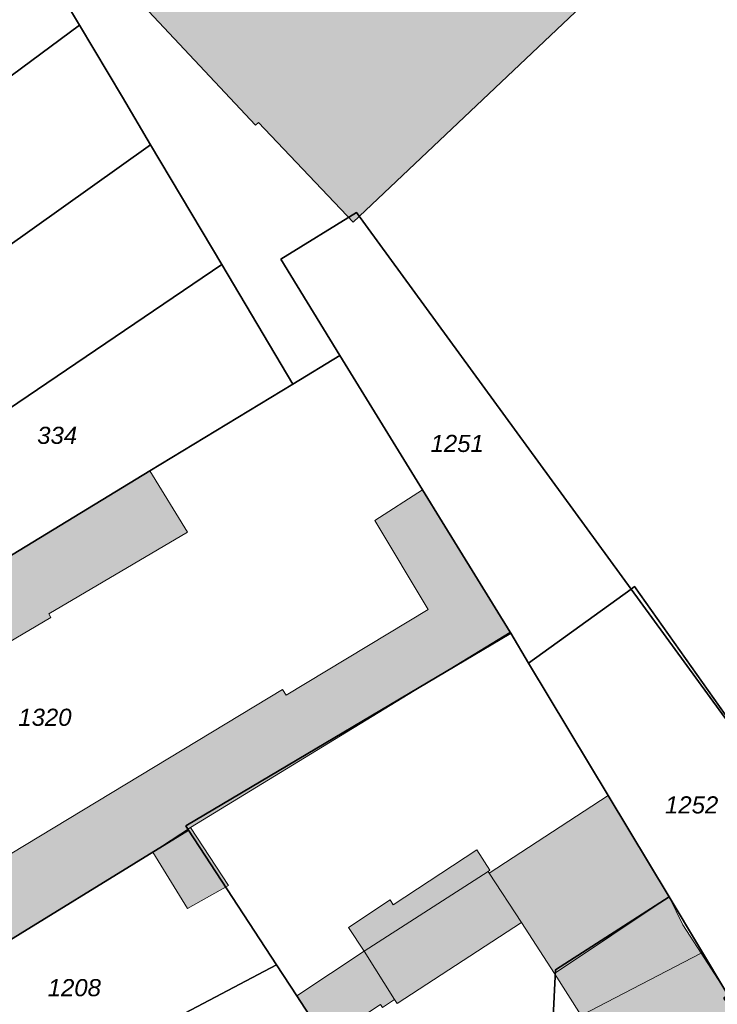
# Model space of a CAD drawing. Header units: metres. Extents: x 32338650 to 32340431, y 5701793 to 5703325.
# Tile 223 of 256: x 32339340 to 32339391, y 5702795 to 5702867. Entities that reach past the tile are written whole.
import ezdxf

# ---------------------------------------------------------------- set-up
doc = ezdxf.new("R2010")
doc.units = ezdxf.units.M
doc.header["$LTSCALE"] = 0.1
for name, color, linetype, lineweight, true_color in [('LPB-BE-Flurstück_Grenze', 7, 'Continuous', 70, 0x004c99), ('LPB-BE-Flurstück_Nummer', 7, 'Continuous', 70, 0x004c99), ('LPB-BE-Gebäude', 7, 'Continuous', 70, 0x004c99)]:
    doc.layers.add(name, color=color, linetype=linetype, lineweight=lineweight, true_color=true_color)
doc.styles.add('Arial (italic)', font='ariali.ttf')

msp = doc.modelspace()

# ---------------------------------------------------------------- hatches: boundary and pattern name
at = {"layer": 'LPB-BE-Gebäude', "linetype": 'Continuous', "lineweight": 0, "true_color": 0xc7c8ca}
for points in [[(32339344.118, 5702873.369), (32339357.094, 5702859.514), (32339357.301, 5702859.702), (32339364.204, 5702852.425), (32339388.493, 5702875.439), (32339381.627, 5702882.736), (32339381.845, 5702882.943), (32339368.84, 5702896.78), (32339344.118, 5702873.369)], [(32339344.118, 5702873.369), (32339357.094, 5702859.514), (32339357.301, 5702859.702), (32339364.204, 5702852.425), (32339388.493, 5702875.439), (32339381.627, 5702882.736), (32339381.845, 5702882.943), (32339368.84, 5702896.78), (32339344.118, 5702873.369)], [(32339331.114, 5702823.179), (32339333.936, 5702818.768), (32339342.157, 5702823.605), (32339342.005, 5702823.864), (32339352.127, 5702829.821), (32339349.391, 5702834.289)], [(32339331.114, 5702823.179), (32339333.936, 5702818.768), (32339342.157, 5702823.605), (32339342.005, 5702823.864), (32339352.127, 5702829.821), (32339349.391, 5702834.289)], [(32339330.099, 5702806.384), (32339330.387, 5702805.813), (32339333.16, 5702800.301), (32339334.387, 5702800.881), (32339335.607, 5702798.649), (32339335.923, 5702798.066), (32339349.607, 5702806.474), (32339352.358, 5702808.292), (32339375.665, 5702822.518), (32339370.712, 5702830.575), (32339369.272, 5702832.918), (32339365.789, 5702830.67), (32339369.694, 5702824.186), (32339359.318, 5702817.925), (32339359.059, 5702818.353), (32339336.148, 5702804.521), (32339333.536, 5702802.944), (32339331.874, 5702806.238), (32339331.313, 5702805.853), (32339330.797, 5702806.87)], [(32339330.099, 5702806.384), (32339330.387, 5702805.813), (32339333.16, 5702800.301), (32339334.387, 5702800.881), (32339335.607, 5702798.649), (32339335.923, 5702798.066), (32339349.607, 5702806.474), (32339352.358, 5702808.292), (32339375.665, 5702822.518), (32339370.712, 5702830.575), (32339369.272, 5702832.918), (32339365.789, 5702830.67), (32339369.694, 5702824.186), (32339359.318, 5702817.925), (32339359.059, 5702818.353), (32339336.148, 5702804.521), (32339333.536, 5702802.944), (32339331.874, 5702806.238), (32339331.313, 5702805.853), (32339330.797, 5702806.87)], [(32339376.487, 5702801.345), (32339378.907, 5702797.635), (32339387.256, 5702803.218), (32339382.807, 5702810.615), (32339374.145, 5702804.951), (32339376.487, 5702801.345)], [(32339376.487, 5702801.345), (32339378.907, 5702797.635), (32339387.256, 5702803.218), (32339382.807, 5702810.615), (32339374.145, 5702804.951), (32339376.487, 5702801.345)], [(32339349.607, 5702806.474), (32339352.119, 5702802.384), (32339355.13, 5702804.045), (32339352.358, 5702808.292), (32339349.607, 5702806.474)], [(32339349.607, 5702806.474), (32339352.119, 5702802.384), (32339355.13, 5702804.045), (32339352.358, 5702808.292), (32339349.607, 5702806.474)], [(32339363.865, 5702800.994), (32339365.005, 5702799.253), (32339374.058, 5702805.085), (32339374.187, 5702805.175), (32339373.225, 5702806.661), (32339367.143, 5702802.652), (32339366.911, 5702803.002), (32339363.865, 5702800.994)], [(32339363.865, 5702800.994), (32339365.005, 5702799.253), (32339374.058, 5702805.085), (32339374.187, 5702805.175), (32339373.225, 5702806.661), (32339367.143, 5702802.652), (32339366.911, 5702803.002), (32339363.865, 5702800.994)], [(32339365.005, 5702799.253), (32339367.236, 5702795.744), (32339367.43, 5702795.44), (32339376.487, 5702801.345), (32339374.145, 5702804.951), (32339374.058, 5702805.085), (32339365.005, 5702799.253)], [(32339365.005, 5702799.253), (32339367.236, 5702795.744), (32339367.43, 5702795.44), (32339376.487, 5702801.345), (32339374.145, 5702804.951), (32339374.058, 5702805.085), (32339365.005, 5702799.253)], [(32339380.845, 5702794.578), (32339389.593, 5702799.109), (32339388.27, 5702801.196), (32339387.256, 5702803.218), (32339378.907, 5702797.635), (32339380.845, 5702794.578)], [(32339380.845, 5702794.578), (32339389.593, 5702799.109), (32339388.27, 5702801.196), (32339387.256, 5702803.218), (32339378.907, 5702797.635), (32339380.845, 5702794.578)], [(32339362.228, 5702792.727), (32339366.206, 5702795.376), (32339366.356, 5702795.15), (32339367.236, 5702795.744), (32339365.005, 5702799.253), (32339360.101, 5702796.004), (32339362.228, 5702792.727)], [(32339362.228, 5702792.727), (32339366.206, 5702795.376), (32339366.356, 5702795.15), (32339367.236, 5702795.744), (32339365.005, 5702799.253), (32339360.101, 5702796.004), (32339362.228, 5702792.727)], [(32339386.659, 5702775.189), (32339389.336, 5702777.077), (32339399.579, 5702784.363), (32339393.102, 5702793.29), (32339393.28, 5702793.42), (32339389.593, 5702799.109), (32339380.845, 5702794.578), (32339378.806, 5702793.101), (32339378.698, 5702791.457), (32339381.302, 5702787.94), (32339382.788, 5702785.93), (32339380.11, 5702784.176), (32339380.436, 5702783.722), (32339386.659, 5702775.189)], [(32339386.659, 5702775.189), (32339389.336, 5702777.077), (32339399.579, 5702784.363), (32339393.102, 5702793.29), (32339393.28, 5702793.42), (32339389.593, 5702799.109), (32339380.845, 5702794.578), (32339378.806, 5702793.101), (32339378.698, 5702791.457), (32339381.302, 5702787.94), (32339382.788, 5702785.93), (32339380.11, 5702784.176), (32339380.436, 5702783.722), (32339386.659, 5702775.189)]]:
    msp.add_hatch(color=9, dxfattribs=at).paths.add_polyline_path(points)

# ---------------------------------------------------------------- linework, layer by layer
at = {"layer": 'LPB-BE-Flurstück_Grenze', "color": 253, "linetype": 'Continuous', "lineweight": 25, "true_color": 0xadadad, "transparency": 33554687, "flags": 128}
for points in [[(32339392.662, 5702922.307), (32339378.344, 5702909.314), (32339374.683, 5702913.296), (32339370.585, 5702917.741), (32339364.14, 5702911.694), (32339351.701, 5702900.012), (32339333.784, 5702883.212), (32339336.07, 5702880.544), (32339339.793, 5702874.292), (32339341.718, 5702871.062), (32339344.252, 5702866.805), (32339347.377, 5702861.538), (32339349.437, 5702858.079), (32339354.624, 5702849.344), (32339359.823, 5702840.618), (32339363.25, 5702842.712), (32339358.931, 5702849.739), (32339364.467, 5702853.142), (32339384.49, 5702825.674), (32339384.737, 5702825.854), (32339395.901, 5702810.104)], [(32339392.662, 5702922.307), (32339378.344, 5702909.314), (32339374.683, 5702913.296), (32339370.585, 5702917.741), (32339364.14, 5702911.694), (32339351.701, 5702900.012), (32339333.784, 5702883.212), (32339336.07, 5702880.544), (32339339.793, 5702874.292), (32339341.718, 5702871.062), (32339344.252, 5702866.805), (32339347.377, 5702861.538), (32339349.437, 5702858.079), (32339354.624, 5702849.344), (32339359.823, 5702840.618), (32339363.25, 5702842.712), (32339358.931, 5702849.739), (32339364.467, 5702853.142), (32339384.49, 5702825.674), (32339384.737, 5702825.854), (32339395.901, 5702810.104)], [(32339287.838, 5702836.71), (32339290.6, 5702831.241), (32339298.545, 5702835.285), (32339305.636, 5702838.429), (32339306.357, 5702838.745), (32339310.374, 5702841.72), (32339344.252, 5702866.805), (32339341.718, 5702871.062), (32339305.945, 5702845.378), (32339298.825, 5702841.745), (32339295.754, 5702840.687), (32339287.838, 5702836.71)], [(32339287.838, 5702836.71), (32339290.6, 5702831.241), (32339298.545, 5702835.285), (32339305.636, 5702838.429), (32339306.357, 5702838.745), (32339310.374, 5702841.72), (32339344.252, 5702866.805), (32339341.718, 5702871.062), (32339305.945, 5702845.378), (32339298.825, 5702841.745), (32339295.754, 5702840.687), (32339287.838, 5702836.71)], [(32339290.6, 5702831.241), (32339294.573, 5702823.355), (32339315.123, 5702833.655), (32339319.61, 5702836.851), (32339349.437, 5702858.079), (32339347.377, 5702861.538), (32339344.252, 5702866.805), (32339310.374, 5702841.72), (32339306.357, 5702838.745), (32339305.636, 5702838.429), (32339298.545, 5702835.285), (32339290.6, 5702831.241)], [(32339290.6, 5702831.241), (32339294.573, 5702823.355), (32339315.123, 5702833.655), (32339319.61, 5702836.851), (32339349.437, 5702858.079), (32339347.377, 5702861.538), (32339344.252, 5702866.805), (32339310.374, 5702841.72), (32339306.357, 5702838.745), (32339305.636, 5702838.429), (32339298.545, 5702835.285), (32339290.6, 5702831.241)], [(32339294.573, 5702823.355), (32339295.646, 5702821.203), (32339298.659, 5702815.21), (32339306.647, 5702819.21), (32339313.154, 5702822.461), (32339314.256, 5702823.013), (32339317.027, 5702824.377), (32339319.77, 5702825.725), (32339319.937, 5702825.838), (32339354.624, 5702849.344), (32339349.437, 5702858.079), (32339319.61, 5702836.851), (32339315.123, 5702833.655), (32339294.573, 5702823.355)], [(32339294.573, 5702823.355), (32339295.646, 5702821.203), (32339298.659, 5702815.21), (32339306.647, 5702819.21), (32339313.154, 5702822.461), (32339314.256, 5702823.013), (32339317.027, 5702824.377), (32339319.77, 5702825.725), (32339319.937, 5702825.838), (32339354.624, 5702849.344), (32339349.437, 5702858.079), (32339319.61, 5702836.851), (32339315.123, 5702833.655), (32339294.573, 5702823.355)], [(32339377.013, 5702820.277), (32339384.49, 5702825.674), (32339364.467, 5702853.142), (32339358.931, 5702849.739), (32339363.25, 5702842.712), (32339369.272, 5702832.918), (32339370.712, 5702830.575), (32339375.665, 5702822.518), (32339375.708, 5702822.447), (32339377.013, 5702820.277)], [(32339377.013, 5702820.277), (32339384.49, 5702825.674), (32339364.467, 5702853.142), (32339358.931, 5702849.739), (32339363.25, 5702842.712), (32339369.272, 5702832.918), (32339370.712, 5702830.575), (32339375.665, 5702822.518), (32339375.708, 5702822.447), (32339377.013, 5702820.277)], [(32339298.659, 5702815.21), (32339301.681, 5702809.207), (32339303.183, 5702806.22), (32339334.273, 5702825.118), (32339349.391, 5702834.289), (32339359.823, 5702840.618), (32339354.624, 5702849.344), (32339319.937, 5702825.838), (32339319.77, 5702825.725), (32339317.027, 5702824.377), (32339314.256, 5702823.013), (32339313.154, 5702822.461), (32339306.647, 5702819.21), (32339298.659, 5702815.21)], [(32339298.659, 5702815.21), (32339301.681, 5702809.207), (32339303.183, 5702806.22), (32339334.273, 5702825.118), (32339349.391, 5702834.289), (32339359.823, 5702840.618), (32339354.624, 5702849.344), (32339319.937, 5702825.838), (32339319.77, 5702825.725), (32339317.027, 5702824.377), (32339314.256, 5702823.013), (32339313.154, 5702822.461), (32339306.647, 5702819.21), (32339298.659, 5702815.21)], [(32339352.206, 5702808.095), (32339352.004, 5702808.401), (32339375.708, 5702822.447), (32339375.665, 5702822.518), (32339370.712, 5702830.575), (32339369.272, 5702832.918), (32339363.25, 5702842.712), (32339359.823, 5702840.618), (32339349.391, 5702834.289), (32339334.273, 5702825.118), (32339303.183, 5702806.22), (32339307.256, 5702798.138), (32339308.495, 5702795.686), (32339308.589, 5702795.487), (32339328.057, 5702805.348), (32339328.399, 5702804.67), (32339331.129, 5702799.272), (32339334.387, 5702800.881), (32339335.607, 5702798.649), (32339335.923, 5702798.066), (32339352.206, 5702808.095)], [(32339352.206, 5702808.095), (32339352.004, 5702808.401), (32339375.708, 5702822.447), (32339375.665, 5702822.518), (32339370.712, 5702830.575), (32339369.272, 5702832.918), (32339363.25, 5702842.712), (32339359.823, 5702840.618), (32339349.391, 5702834.289), (32339334.273, 5702825.118), (32339303.183, 5702806.22), (32339307.256, 5702798.138), (32339308.495, 5702795.686), (32339308.589, 5702795.487), (32339328.057, 5702805.348), (32339328.399, 5702804.67), (32339331.129, 5702799.272), (32339334.387, 5702800.881), (32339335.607, 5702798.649), (32339335.923, 5702798.066), (32339352.206, 5702808.095)], [(32339377.013, 5702820.277), (32339387.256, 5702803.218), (32339391.54, 5702796.069), (32339391.251, 5702795.836), (32339393.102, 5702793.29), (32339399.579, 5702784.363), (32339407.861, 5702790.359), (32339405.51, 5702793.595), (32339407.047, 5702794.711), (32339402.9, 5702800.422), (32339384.49, 5702825.674), (32339377.013, 5702820.277)], [(32339377.013, 5702820.277), (32339387.256, 5702803.218), (32339391.54, 5702796.069), (32339391.251, 5702795.836), (32339393.102, 5702793.29), (32339399.579, 5702784.363), (32339407.861, 5702790.359), (32339405.51, 5702793.595), (32339407.047, 5702794.711), (32339402.9, 5702800.422), (32339384.49, 5702825.674), (32339377.013, 5702820.277)], [(32339384.49, 5702825.674), (32339402.9, 5702800.422), (32339407.047, 5702794.711), (32339405.51, 5702793.595), (32339407.861, 5702790.359), (32339409.976, 5702791.893), (32339396.551, 5702810.588), (32339396.406, 5702810.474), (32339395.901, 5702810.104), (32339384.737, 5702825.854), (32339384.49, 5702825.674)], [(32339384.49, 5702825.674), (32339402.9, 5702800.422), (32339407.047, 5702794.711), (32339405.51, 5702793.595), (32339407.861, 5702790.359), (32339409.976, 5702791.893), (32339396.551, 5702810.588), (32339396.406, 5702810.474), (32339395.901, 5702810.104), (32339384.737, 5702825.854), (32339384.49, 5702825.674)], [(32339372.04, 5702777.687), (32339372.151, 5702777.506), (32339377.774, 5702768.894), (32339386.659, 5702775.189), (32339380.436, 5702783.722), (32339380.11, 5702784.176), (32339378.638, 5702786.197), (32339381.302, 5702787.94), (32339378.698, 5702791.457), (32339378.66, 5702791.501), (32339378.978, 5702797.897), (32339387.256, 5702803.218), (32339377.013, 5702820.277), (32339375.708, 5702822.447), (32339352.004, 5702808.401), (32339352.206, 5702808.095), (32339358.618, 5702798.278), (32339360.101, 5702796.004), (32339366.51, 5702786.166), (32339370.513, 5702780.025), (32339372.04, 5702777.687)], [(32339372.04, 5702777.687), (32339372.151, 5702777.506), (32339377.774, 5702768.894), (32339386.659, 5702775.189), (32339380.436, 5702783.722), (32339380.11, 5702784.176), (32339378.638, 5702786.197), (32339381.302, 5702787.94), (32339378.698, 5702791.457), (32339378.66, 5702791.501), (32339378.978, 5702797.897), (32339387.256, 5702803.218), (32339377.013, 5702820.277), (32339375.708, 5702822.447), (32339352.004, 5702808.401), (32339352.206, 5702808.095), (32339358.618, 5702798.278), (32339360.101, 5702796.004), (32339366.51, 5702786.166), (32339370.513, 5702780.025), (32339372.04, 5702777.687)], [(32339334.353, 5702797.912), (32339334.682, 5702797.287), (32339339.322, 5702788.056), (32339345.321, 5702791.241), (32339351.941, 5702794.75), (32339358.618, 5702798.278), (32339352.206, 5702808.095), (32339335.923, 5702798.066), (32339335.607, 5702798.649), (32339334.353, 5702797.912)], [(32339334.353, 5702797.912), (32339334.682, 5702797.287), (32339339.322, 5702788.056), (32339345.321, 5702791.241), (32339351.941, 5702794.75), (32339358.618, 5702798.278), (32339352.206, 5702808.095), (32339335.923, 5702798.066), (32339335.607, 5702798.649), (32339334.353, 5702797.912)], [(32339381.302, 5702787.94), (32339378.638, 5702786.197), (32339380.11, 5702784.176), (32339380.436, 5702783.722), (32339386.659, 5702775.189), (32339399.579, 5702784.363), (32339393.102, 5702793.29), (32339391.251, 5702795.836), (32339391.54, 5702796.069), (32339387.256, 5702803.218), (32339378.978, 5702797.897), (32339378.66, 5702791.501), (32339378.698, 5702791.457), (32339381.302, 5702787.94)], [(32339381.302, 5702787.94), (32339378.638, 5702786.197), (32339380.11, 5702784.176), (32339380.436, 5702783.722), (32339386.659, 5702775.189), (32339399.579, 5702784.363), (32339393.102, 5702793.29), (32339391.251, 5702795.836), (32339391.54, 5702796.069), (32339387.256, 5702803.218), (32339378.978, 5702797.897), (32339378.66, 5702791.501), (32339378.698, 5702791.457), (32339381.302, 5702787.94)], [(32339372.04, 5702777.687), (32339370.513, 5702780.025), (32339366.51, 5702786.166), (32339360.101, 5702796.004), (32339358.618, 5702798.278), (32339351.941, 5702794.75), (32339365.764, 5702773.345), (32339371.364, 5702764.665), (32339377.774, 5702768.894), (32339372.151, 5702777.506), (32339372.04, 5702777.687)], [(32339372.04, 5702777.687), (32339370.513, 5702780.025), (32339366.51, 5702786.166), (32339360.101, 5702796.004), (32339358.618, 5702798.278), (32339351.941, 5702794.75), (32339365.764, 5702773.345), (32339371.364, 5702764.665), (32339377.774, 5702768.894), (32339372.151, 5702777.506), (32339372.04, 5702777.687)]]:
    msp.add_lwpolyline(points, dxfattribs=at)
at = {"layer": 'LPB-BE-Gebäude', "color": 7, "linetype": 'Continuous', "lineweight": 9, "flags": 128}
for points in [[(32339344.118, 5702873.369), (32339357.094, 5702859.514), (32339357.301, 5702859.702), (32339364.204, 5702852.425), (32339388.493, 5702875.439), (32339381.627, 5702882.736), (32339381.845, 5702882.943), (32339368.84, 5702896.78), (32339344.118, 5702873.369)], [(32339344.118, 5702873.369), (32339357.094, 5702859.514), (32339357.301, 5702859.702), (32339364.204, 5702852.425), (32339388.493, 5702875.439), (32339381.627, 5702882.736), (32339381.845, 5702882.943), (32339368.84, 5702896.78), (32339344.118, 5702873.369)], [(32339331.114, 5702823.179), (32339333.936, 5702818.768), (32339342.157, 5702823.605), (32339342.005, 5702823.864), (32339352.127, 5702829.821), (32339349.391, 5702834.289), (32339331.114, 5702823.179)], [(32339331.114, 5702823.179), (32339333.936, 5702818.768), (32339342.157, 5702823.605), (32339342.005, 5702823.864), (32339352.127, 5702829.821), (32339349.391, 5702834.289), (32339331.114, 5702823.179)], [(32339330.099, 5702806.384), (32339330.387, 5702805.813), (32339333.16, 5702800.301), (32339334.387, 5702800.881), (32339335.607, 5702798.649), (32339335.923, 5702798.066), (32339349.607, 5702806.474), (32339352.358, 5702808.292), (32339375.665, 5702822.518), (32339370.712, 5702830.575), (32339369.272, 5702832.918), (32339365.789, 5702830.67), (32339369.694, 5702824.186), (32339359.318, 5702817.925), (32339359.059, 5702818.353), (32339336.148, 5702804.521), (32339333.536, 5702802.944), (32339331.874, 5702806.238), (32339331.313, 5702805.853), (32339330.797, 5702806.87), (32339330.099, 5702806.384)], [(32339330.099, 5702806.384), (32339330.387, 5702805.813), (32339333.16, 5702800.301), (32339334.387, 5702800.881), (32339335.607, 5702798.649), (32339335.923, 5702798.066), (32339349.607, 5702806.474), (32339352.358, 5702808.292), (32339375.665, 5702822.518), (32339370.712, 5702830.575), (32339369.272, 5702832.918), (32339365.789, 5702830.67), (32339369.694, 5702824.186), (32339359.318, 5702817.925), (32339359.059, 5702818.353), (32339336.148, 5702804.521), (32339333.536, 5702802.944), (32339331.874, 5702806.238), (32339331.313, 5702805.853), (32339330.797, 5702806.87), (32339330.099, 5702806.384)], [(32339376.487, 5702801.345), (32339378.907, 5702797.635), (32339387.256, 5702803.218), (32339382.807, 5702810.615), (32339374.145, 5702804.951), (32339376.487, 5702801.345)], [(32339376.487, 5702801.345), (32339378.907, 5702797.635), (32339387.256, 5702803.218), (32339382.807, 5702810.615), (32339374.145, 5702804.951), (32339376.487, 5702801.345)], [(32339349.607, 5702806.474), (32339352.119, 5702802.384), (32339355.13, 5702804.045), (32339352.358, 5702808.292), (32339349.607, 5702806.474)], [(32339349.607, 5702806.474), (32339352.119, 5702802.384), (32339355.13, 5702804.045), (32339352.358, 5702808.292), (32339349.607, 5702806.474)], [(32339363.865, 5702800.994), (32339365.005, 5702799.253), (32339374.058, 5702805.085), (32339374.187, 5702805.175), (32339373.225, 5702806.661), (32339367.143, 5702802.652), (32339366.911, 5702803.002), (32339363.865, 5702800.994)], [(32339363.865, 5702800.994), (32339365.005, 5702799.253), (32339374.058, 5702805.085), (32339374.187, 5702805.175), (32339373.225, 5702806.661), (32339367.143, 5702802.652), (32339366.911, 5702803.002), (32339363.865, 5702800.994)], [(32339365.005, 5702799.253), (32339367.236, 5702795.744), (32339367.43, 5702795.44), (32339376.487, 5702801.345), (32339374.145, 5702804.951), (32339374.058, 5702805.085), (32339365.005, 5702799.253)], [(32339365.005, 5702799.253), (32339367.236, 5702795.744), (32339367.43, 5702795.44), (32339376.487, 5702801.345), (32339374.145, 5702804.951), (32339374.058, 5702805.085), (32339365.005, 5702799.253)], [(32339380.845, 5702794.578), (32339389.593, 5702799.109), (32339388.27, 5702801.196), (32339387.256, 5702803.218), (32339378.907, 5702797.635), (32339380.845, 5702794.578)], [(32339380.845, 5702794.578), (32339389.593, 5702799.109), (32339388.27, 5702801.196), (32339387.256, 5702803.218), (32339378.907, 5702797.635), (32339380.845, 5702794.578)], [(32339362.228, 5702792.727), (32339366.206, 5702795.376), (32339366.356, 5702795.15), (32339367.236, 5702795.744), (32339365.005, 5702799.253), (32339360.101, 5702796.004), (32339362.228, 5702792.727)], [(32339362.228, 5702792.727), (32339366.206, 5702795.376), (32339366.356, 5702795.15), (32339367.236, 5702795.744), (32339365.005, 5702799.253), (32339360.101, 5702796.004), (32339362.228, 5702792.727)], [(32339386.659, 5702775.189), (32339389.336, 5702777.077), (32339399.579, 5702784.363), (32339393.102, 5702793.29), (32339393.28, 5702793.42), (32339389.593, 5702799.109), (32339380.845, 5702794.578), (32339378.806, 5702793.101), (32339378.698, 5702791.457), (32339381.302, 5702787.94), (32339382.788, 5702785.93), (32339380.11, 5702784.176), (32339380.436, 5702783.722), (32339386.659, 5702775.189)], [(32339386.659, 5702775.189), (32339389.336, 5702777.077), (32339399.579, 5702784.363), (32339393.102, 5702793.29), (32339393.28, 5702793.42), (32339389.593, 5702799.109), (32339380.845, 5702794.578), (32339378.806, 5702793.101), (32339378.698, 5702791.457), (32339381.302, 5702787.94), (32339382.788, 5702785.93), (32339380.11, 5702784.176), (32339380.436, 5702783.722), (32339386.659, 5702775.189)]]:
    msp.add_lwpolyline(points, dxfattribs=at)

# ---------------------------------------------------------------- texts
at = {"layer": 'LPB-BE-Flurstück_Nummer', "color": 252, "true_color": 0x888888, "char_height": 1.25, "attachment_point": 2, "line_spacing_factor": 1.004016, "style": 'Arial (italic)'}
for s, insert, width in [('334', (32339342.622, 5702837.509), 4.190625), ('334', (32339342.622, 5702837.509), 4.190625), ('1251', (32339371.801, 5702836.92), 5.233125), ('1251', (32339371.801, 5702836.92), 5.233125), ('1320', (32339341.728, 5702816.948), 5.458125), ('1320', (32339341.728, 5702816.948), 5.458125), ('1252', (32339388.901, 5702810.559), 5.44875), ('1252', (32339388.901, 5702810.559), 5.44875), ('1208', (32339343.874, 5702797.228), 5.45625), ('1208', (32339343.874, 5702797.228), 5.45625)]:
    msp.add_mtext(s, dxfattribs=dict(at, insert=insert, width=width))

doc.saveas('drawing.dxf')
